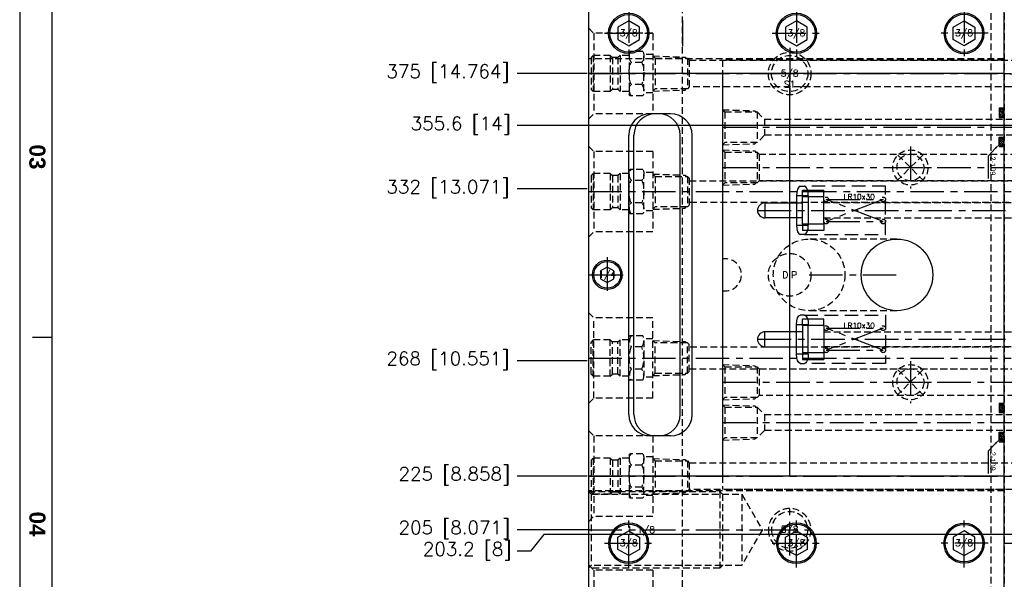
# Model space of a CAD drawing. Extents: x 2651 to 7771, y -1163 to 1075.
# Tile 109 of 256: x 3685 to 4052, y 574 to 783. Entities that reach past the tile are written whole.
import ezdxf
from ezdxf.enums import TextEntityAlignment as Align

# ---------------------------------------------------------------- set-up
doc = ezdxf.new("R2010")
doc.units = 0
doc.header["$LTSCALE"] = 10
for name, pattern in [('CENTER', [2, 1.25, -0.25, 0.25, -0.25]), ('CNSCEN', [17, 15, -1, 0, -1]), ('CNSHID', [4, 3, -1]), ('DASHED', [0.75, 0.5, -0.25]), ('HIDDEN', [0.375, 0.25, -0.125])]:
    doc.linetypes.add(name, pattern=pattern)
doc.layers.get('0').update_dxf_attribs({"linetype": 'CONTINUOUS'})
doc.layers.get('Defpoints').update_dxf_attribs({"linetype": 'CONTINUOUS'})
for name, color, linetype in [('113', 7, 'CONTINUOUS'), ('117', 7, 'CONTINUOUS'), ('9', 3, 'CONTINUOUS'), ('BOX', 4, 'CONTINUOUS'), ('CEN', 1, 'CENTER'), ('COOL', 150, 'HIDDEN'), ('DIM', 3, 'CONTINUOUS'), ('HIDDEN', 6, 'HIDDEN'), ('PART', 7, 'CONTINUOUS'), ('TEXT', 4, 'CONTINUOUS'), ('WL1-CL', 1, 'CNSCEN'), ('WL1-HL', 4, 'CNSHID')]:
    doc.layers.add(name, color=color, linetype=linetype)
doc.styles.add('china', font='txt')
doc.styles.get("Standard").update_dxf_attribs({"font": 'romans.shx'})
doc.dimstyles.new('MM& INCH5', dxfattribs={"dimtxt": 5, "dimasz": 2.5, "dimexe": 1, "dimexo": 0.5, "dimtad": 0, "dimrnd": 1.38778e-17, "dimzin": 9, "dimdsep": 46, "dimtxsty": 'Standard', "dimblk": 'CLOSED', "dimcen": 0, "dimclrd": 3, "dimclre": 3, "dimclrt": 3, "dimazin": 2, "dimtfac": 0.75, "dimtofl": 0, "dimtmove": 0, "dimatfit": 3, "dimfxl": 0, "dimtolj": 1, "dimarcsym": 0})

# ---------------------------------------------------------------- blocks, each defined once
blk = doc.blocks.new('*U1', base_point=(705.47, 989.04))
for p, q in [((705.47, 993.66), (701.47, 991.35)), ((701.47, 991.35), (701.47, 986.73)), ((709.47, 991.35), (705.47, 993.66)), ((709.47, 986.73), (709.47, 991.35)), ((701.47, 986.73), (705.47, 984.42)), ((705.47, 984.42), (709.47, 986.73))]:
    blk.add_line(p, q)
for radius in [7.5, 7]:
    blk.add_circle((705.47, 989.04), radius)
at = {"layer": 'CEN'}
for p, q in [((705.47, 998.04), (705.47, 980.04)), ((696.47, 989.04), (714.47, 989.04))]:
    blk.add_line(p, q, dxfattribs=at)
blk = doc.blocks.new('*U2', base_point=(697.47, 899.04))
for p, q in [((697.47, 901.93), (694.97, 900.48)), ((694.97, 900.48), (694.97, 897.6)), ((699.97, 900.48), (697.47, 901.93)), ((699.97, 897.6), (699.97, 900.48)), ((694.97, 897.6), (697.47, 896.15)), ((697.47, 896.15), (699.97, 897.6))]:
    blk.add_line(p, q)
for radius in [5.5, 5]:
    blk.add_circle((697.47, 899.04), radius)
at = {"layer": 'CEN'}
for p, q in [((697.47, 905.64), (697.47, 892.44)), ((690.87, 899.04), (704.07, 899.04))]:
    blk.add_line(p, q, dxfattribs=at)
blk = doc.blocks.new('fghdddd')
at = {"layer": 'COOL'}
for p, q in [((-3436.77, 1231.38), (-3438.77, 1229.38)), ((-3460.77, 1229.38), (-3460.77, 1199.38)), ((-3460.77, 1229.38), (-3438.77, 1229.38)), ((-3438.77, 1229.38), (-3438.77, 1199.38)), ((-3457.04, 1222.63), (-3452.28, 1222.63)), ((-3451.88, 1222.23), (-3452.28, 1222.63)), ((-3451.88, 1222.23), (-3451.88, 1206.52)), ((-3460.77, 1221.54), (-3457.45, 1221.54)), ((-3457.45, 1207.87), (-3457.45, 1220.88)), ((-3456.64, 1218.5), (-3452.67, 1218.5)), ((-3451.88, 1221.11), (-3448.53, 1221.11)), ((-3448.53, 1221.11), (-3448.53, 1207.65)), ((-3448.53, 1221.11), (-3447.76, 1220.34)), ((-3447.76, 1220.37), (-3445.67, 1220.37)), ((-3447.76, 1220.34), (-3447.76, 1208.38)), ((-3444.91, 1221.11), (-3445.67, 1220.34)), ((-3445.67, 1220.34), (-3445.67, 1208.38)), ((-3444.91, 1221.11), (-3444.91, 1207.65)), ((-3444.91, 1221.11), (-3438.53, 1221.11)), ((-3438.53, 1221.11), (-3437.77, 1220.34)), ((-3438.53, 1221.11), (-3438.53, 1207.65)), ((-3437.77, 1220.34), (-3437.77, 1208.41)), ((-3456.64, 1210.25), (-3452.67, 1210.25)), ((-3451.88, 1207.65), (-3448.53, 1207.65)), ((-3448.53, 1207.65), (-3447.79, 1208.38)), ((-3447.79, 1208.38), (-3445.65, 1208.38)), ((-3444.91, 1207.65), (-3445.65, 1208.38)), ((-3444.91, 1207.65), (-3438.53, 1207.65)), ((-3438.53, 1207.65), (-3437.77, 1208.41)), ((-3460.77, 1207.21), (-3457.45, 1207.21)), ((-3457.04, 1206.13), (-3452.28, 1206.13)), ((-3452.28, 1206.13), (-3451.88, 1206.52)), ((-3460.77, 1199.38), (-3438.77, 1199.38)), ((-3436.77, 1197.38), (-3438.77, 1199.38))]:
    blk.add_line(p, q, dxfattribs=at)
at = {"layer": 'COOL', "color": 1, "linetype": 'CENTER'}
blk.add_line((-3436.77, 1214.38), (-3460.77, 1214.38), dxfattribs=at)
at = {"layer": 'COOL'}
for centre, radius, start, end in [((-3453.53, 1220.88), 3.92, 153.6082, 217.3856), ((-3455.97, 1220.56), 3.89, 327.972, 32.028), ((-3446.32, 1214.38), 11.11, 158.2132, 201.7867), ((-3462.99, 1214.38), 11.11, 338.2133, 21.7868), ((-3453.53, 1207.87), 3.92, 142.6141, 206.3915), ((-3455.97, 1208.19), 3.89, 327.972, 32.028)]:
    blk.add_arc(centre, radius, start, end, dxfattribs=at)
blk = doc.blocks.new('*U20', base_point=(1834.08, 749.82))
for radius in [7.94, 6.75]:
    blk.add_circle((1834.08, 749.82), radius)
at = {"layer": 'CEN'}
for p, q in [((1834.08, 759.35), (1834.08, 740.3)), ((1824.55, 749.82), (1843.61, 749.82))]:
    blk.add_line(p, q, dxfattribs=at)
blk = doc.blocks.new('FDSFG')
at = {"color": 4}
blk.add_line((1954.35, 918.01), (1948.35, 918.01), dxfattribs=at)
at = {"layer": 'BOX', "color": 3}
for points in [[(1944.35, 1260.01), (1944.35, 120.01), (2764.35, 120.01), (2764.35, 1260.01)], [(1954.35, 1250.01), (1954.35, 130.01), (2754.35, 130.01), (2754.35, 1250.01)]]:
    blk.add_lwpolyline(points, close=True, dxfattribs=at)
at = {"color": 4, "char_height": 5, "attachment_point": 1, "rotation": 270}
for s, insert in [('{\\fArial|b1|i0|c0|p34;\\C6;03}', (1952.35, 978.01)), ('{\\fArial|b1|i0|c0|p34;\\C6;04}', (1952.35, 864.01))]:
    blk.add_mtext_dynamic_manual_height_columns(s, width=8, gutter_width=12.5, heights=[0], dxfattribs=dict(at, insert=insert))
blk = doc.blocks.new('*D111')
at = {"layer": 'Defpoints', "color": 0}
for p in [(4051.68, 927.64), (4051.68, 912.64), (4171.68, 387.64)]:
    blk.add_point(p, dxfattribs=at)
at = {"layer": 'DIM', "color": 3, "lineweight": -2}
blk.add_line((4051.68, 913.14), (4051.68, 927.64), dxfattribs=at)
at = {"layer": 'DIM', "color": 3, "insert": (4051.68, 950.65), "char_height": 5, "attachment_point": 5, "rotation": 90}
blk.add_mtext('\\A1;120 [4.724]', dxfattribs=at)
blk = doc.blocks.new('_Closed')
at = {"color": 0, "linetype": 'ByBlock', "lineweight": -2}
for p, q in [((-1, 0.17), (0, 0)), ((-1, 0.17), (-1, -0.17)), ((0, 0), (-1, -0.17)), ((0, 0), (-1, 0))]:
    blk.add_line(p, q, dxfattribs=at)
blk = doc.blocks.new('*D112')
at = {"layer": 'Defpoints', "color": 0}
for p in [(3974.68, 927.64), (3974.68, 892.82), (4171.68, 387.64)]:
    blk.add_point(p, dxfattribs=at)
at = {"layer": 'DIM', "color": 3, "lineweight": -2}
blk.add_line((3974.68, 893.32), (3974.68, 927.64), dxfattribs=at)
at = {"layer": 'DIM', "color": 3, "insert": (3974.68, 950.65), "char_height": 5, "attachment_point": 5, "rotation": 90}
blk.add_mtext('\\A1;197 [7.756]', dxfattribs=at)
blk = doc.blocks.new('*D113')
at = {"layer": 'Defpoints', "color": 0}
for p in [(3966.68, 927.64), (3971.68, 807.17), (4171.68, 387.64)]:
    blk.add_point(p, dxfattribs=at)
at = {"layer": 'DIM', "color": 3, "lineweight": -2}
for p, q in [((3966.68, 922.64), (3966.68, 927.64)), ((3971.68, 917.64), (3966.68, 922.64)), ((3971.68, 807.67), (3971.68, 917.64))]:
    blk.add_line(p, q, dxfattribs=at)
at = {"layer": 'DIM', "color": 3, "insert": (3966.68, 951.01), "char_height": 5, "attachment_point": 5, "rotation": 90}
blk.add_mtext('\\A1;200 [7.874]', dxfattribs=at)
blk = doc.blocks.new('*D114')
at = {"layer": 'Defpoints', "color": 0}
for p in [(3931.68, 927.64), (3931.68, 912.64), (4171.68, 387.64)]:
    blk.add_point(p, dxfattribs=at)
at = {"layer": 'DIM', "color": 3, "lineweight": -2}
blk.add_line((3931.68, 913.14), (3931.68, 927.64), dxfattribs=at)
at = {"layer": 'DIM', "color": 3, "insert": (3931.68, 951.01), "char_height": 5, "attachment_point": 5, "rotation": 90}
blk.add_mtext('\\A1;240 [9.449]', dxfattribs=at)
blk = doc.blocks.new('*D115')
at = {"layer": 'Defpoints', "color": 0}
for p in [(3896.68, 927.64), (3896.68, 910.64), (4171.68, 387.64)]:
    blk.add_point(p, dxfattribs=at)
at = {"layer": 'DIM', "color": 3, "lineweight": -2}
blk.add_line((3896.68, 911.14), (3896.68, 927.64), dxfattribs=at)
at = {"layer": 'DIM', "color": 3, "insert": (3896.68, 953.39), "char_height": 5, "attachment_point": 5, "rotation": 90}
blk.add_mtext('\\A1;275 [10.827]', dxfattribs=at)
blk = doc.blocks.new('*D122')
at = {"layer": 'Defpoints', "color": 0}
for p in [(3881, 912.64), (3898.68, 912.64), (4171.68, 387.64)]:
    blk.add_point(p, dxfattribs=at)
at = {"layer": 'DIM', "color": 3, "lineweight": -2}
blk.add_line((3898.18, 912.64), (3881, 912.64), dxfattribs=at)
at = {"layer": 'DIM', "color": 3, "insert": (3855.26, 912.64), "char_height": 5, "attachment_point": 5}
blk.add_mtext('\\A1;525 [20.669]', dxfattribs=at)
blk = doc.blocks.new('*D123')
at = {"layer": 'Defpoints', "color": 0}
for p in [(3857.84, 862.64), (3869.98, 862.64), (4171.68, 387.64)]:
    blk.add_point(p, dxfattribs=at)
at = {"layer": 'DIM', "color": 3, "lineweight": -2}
blk.add_line((3869.48, 862.64), (3857.84, 862.64), dxfattribs=at)
at = {"layer": 'DIM', "color": 3, "insert": (3832.1, 862.64), "char_height": 5, "attachment_point": 5}
blk.add_mtext('\\A1;475 [18.701]', dxfattribs=at)
blk = doc.blocks.new('*D124')
at = {"layer": 'Defpoints', "color": 0}
for p in [(3941.5, 859.64), (3857.84, 854.64), (4171.68, 387.64)]:
    blk.add_point(p, dxfattribs=at)
at = {"layer": 'DIM', "color": 3, "lineweight": -2}
for p, q in [((3867.84, 859.64), (3862.84, 854.64)), ((3941, 859.64), (3867.84, 859.64)), ((3862.84, 854.64), (3857.84, 854.64))]:
    blk.add_line(p, q, dxfattribs=at)
at = {"layer": 'DIM', "color": 3, "insert": (3832.1, 854.64), "char_height": 5, "attachment_point": 5}
blk.add_mtext('\\A1;472 [18.583]', dxfattribs=at)
blk = doc.blocks.new('*D125')
at = {"layer": 'Defpoints', "color": 0}
for p in [(3870.05, 797.64), (3962.16, 797.64), (4171.68, 387.64)]:
    blk.add_point(p, dxfattribs=at)
at = {"layer": 'DIM', "color": 3, "lineweight": -2}
blk.add_line((3961.66, 797.64), (3870.05, 797.64), dxfattribs=at)
at = {"layer": 'DIM', "color": 3, "insert": (3844.3, 797.64), "char_height": 5, "attachment_point": 5}
blk.add_mtext('\\A1;410 [16.142]', dxfattribs=at)
blk = doc.blocks.new('*D126')
at = {"layer": 'Defpoints', "color": 0}
for p in [(3870.05, 832.64), (4069.26, 832.64), (4171.68, 387.64)]:
    blk.add_point(p, dxfattribs=at)
at = {"layer": 'DIM', "color": 3, "lineweight": -2}
blk.add_line((4068.76, 832.64), (3870.05, 832.64), dxfattribs=at)
at = {"layer": 'DIM', "color": 3, "insert": (3846.68, 832.64), "char_height": 5, "attachment_point": 5}
blk.add_mtext('\\A1;445 [17.52]', dxfattribs=at)
blk = doc.blocks.new('*D127')
at = {"layer": 'Defpoints', "color": 0}
for p in [(3857.84, 879.64), (4071.44, 879.64), (4171.68, 387.64)]:
    blk.add_point(p, dxfattribs=at)
at = {"layer": 'DIM', "color": 3, "lineweight": -2}
blk.add_line((4070.94, 879.64), (3857.84, 879.64), dxfattribs=at)
at = {"layer": 'DIM', "color": 3, "insert": (3834.48, 879.64), "char_height": 5, "attachment_point": 5}
blk.add_mtext('\\A1;492 [19.37]', dxfattribs=at)
blk = doc.blocks.new('*D128')
at = {"layer": 'Defpoints', "color": 0}
for p in [(3857.84, 899.64), (4057.48, 899.64), (4171.68, 387.64)]:
    blk.add_point(p, dxfattribs=at)
at = {"layer": 'DIM', "color": 3, "lineweight": -2}
blk.add_line((4056.98, 899.64), (3857.84, 899.64), dxfattribs=at)
at = {"layer": 'DIM', "color": 3, "insert": (3832.1, 899.64), "char_height": 5, "attachment_point": 5}
blk.add_mtext('\\A1;512 [20.157]', dxfattribs=at)
blk = doc.blocks.new('*D129')
at = {"layer": 'Defpoints', "color": 0}
for p in [(3870.05, 743.24), (4076.43, 743.24), (4171.68, 387.64)]:
    blk.add_point(p, dxfattribs=at)
at = {"layer": 'DIM', "color": 3, "lineweight": -2}
blk.add_line((4075.93, 743.24), (3870.05, 743.24), dxfattribs=at)
at = {"layer": 'DIM', "color": 3, "insert": (3849.06, 743.24), "char_height": 5, "attachment_point": 5}
blk.add_mtext('\\A1;355.6 [14]', dxfattribs=at)
blk = doc.blocks.new('*D130')
at = {"layer": 'Defpoints', "color": 0}
for p in [(3870.05, 762.64), (3896.68, 762.64), (4171.68, 387.64)]:
    blk.add_point(p, dxfattribs=at)
at = {"layer": 'DIM', "color": 3, "lineweight": -2}
blk.add_line((3896.18, 762.64), (3870.05, 762.64), dxfattribs=at)
at = {"layer": 'DIM', "color": 3, "insert": (3844.3, 762.64), "char_height": 5, "attachment_point": 5}
blk.add_mtext('\\A1;375 [14.764]', dxfattribs=at)
blk = doc.blocks.new('*D131')
at = {"layer": 'Defpoints', "color": 0}
for p in [(3870.05, 719.64), (3896.68, 719.64), (4171.68, 387.64)]:
    blk.add_point(p, dxfattribs=at)
at = {"layer": 'DIM', "color": 3, "lineweight": -2}
blk.add_line((3896.18, 719.64), (3870.05, 719.64), dxfattribs=at)
at = {"layer": 'DIM', "color": 3, "insert": (3844.3, 719.64), "char_height": 5, "attachment_point": 5}
blk.add_mtext('\\A1;332 [13.071]', dxfattribs=at)
blk = doc.blocks.new('*D132')
at = {"layer": 'Defpoints', "color": 0}
for p in [(3870.05, 592.64), (3897.72, 592.64), (4171.68, 387.64)]:
    blk.add_point(p, dxfattribs=at)
at = {"layer": 'DIM', "color": 3, "lineweight": -2}
blk.add_line((3897.22, 592.64), (3870.05, 592.64), dxfattribs=at)
at = {"layer": 'DIM', "color": 3, "insert": (3846.68, 592.64), "char_height": 5, "attachment_point": 5}
blk.add_mtext('\\A1;205 [8.071]', dxfattribs=at)
blk = doc.blocks.new('*D133')
at = {"layer": 'Defpoints', "color": 0}
for p in [(4098.02, 590.84), (3870.05, 584.64), (4171.68, 387.64)]:
    blk.add_point(p, dxfattribs=at)
at = {"layer": 'DIM', "color": 3, "lineweight": -2}
for p, q in [((3880.05, 590.84), (3875.05, 584.64)), ((4097.52, 590.84), (3880.05, 590.84)), ((3875.05, 584.64), (3870.05, 584.64))]:
    blk.add_line(p, q, dxfattribs=at)
at = {"layer": 'DIM', "color": 3, "insert": (3851.45, 584.64), "char_height": 5, "attachment_point": 5}
blk.add_mtext('\\A1;203.2 [8]', dxfattribs=at)
blk = doc.blocks.new('*D134')
at = {"layer": 'Defpoints', "color": 0}
for p in [(3870.05, 612.64), (3896.68, 612.64), (4171.68, 387.64)]:
    blk.add_point(p, dxfattribs=at)
at = {"layer": 'DIM', "color": 3, "lineweight": -2}
blk.add_line((3896.18, 612.64), (3870.05, 612.64), dxfattribs=at)
at = {"layer": 'DIM', "color": 3, "insert": (3846.68, 612.64), "char_height": 5, "attachment_point": 5}
blk.add_mtext('\\A1;225 [8.858]', dxfattribs=at)
blk = doc.blocks.new('*D135')
at = {"layer": 'Defpoints', "color": 0}
for p in [(3870.05, 655.64), (3896.68, 655.64), (4171.68, 387.64)]:
    blk.add_point(p, dxfattribs=at)
at = {"layer": 'DIM', "color": 3, "lineweight": -2}
blk.add_line((3896.18, 655.64), (3870.05, 655.64), dxfattribs=at)
at = {"layer": 'DIM', "color": 3, "insert": (3844.3, 655.64), "char_height": 5, "attachment_point": 5}
blk.add_mtext('\\A1;268 [10.551]', dxfattribs=at)
blk = doc.blocks.new('*U17', base_point=(830.47, 1863.95))
for p, q in [((835.1, 1868.59), (825.84, 1859.32)), ((825.84, 1868.59), (835.1, 1859.32))]:
    blk.add_line(p, q)
for radius in [6.55, 5]:
    blk.add_circle((830.47, 1863.95), radius)
at = {"layer": 'CEN'}
for p, q in [((830.47, 1871.81), (830.47, 1856.09)), ((822.61, 1863.95), (838.33, 1863.95))]:
    blk.add_line(p, q, dxfattribs=at)
blk = doc.blocks.new('*U18', base_point=(830.47, 1753.95))
for p, q in [((835.1, 1758.59), (825.84, 1749.32)), ((825.84, 1758.59), (835.1, 1749.32))]:
    blk.add_line(p, q)
for radius in [6.55, 5]:
    blk.add_circle((830.47, 1753.95), radius)
at = {"layer": 'CEN'}
for p, q in [((830.47, 1761.81), (830.47, 1746.09)), ((822.61, 1753.95), (838.33, 1753.95))]:
    blk.add_line(p, q, dxfattribs=at)
blk = doc.blocks.new('1')
at = {"layer": 'COOL', "color": 1, "linetype": 'CENTER'}
for p, q in [((-100, 225), (-100, 350.39)), ((-225, 340), (-100, 340)), ((-225, 260), (-100, 260))]:
    blk.add_line(p, q, dxfattribs=at)
at = {"layer": 'COOL', "color": 2}
for p, q in [((-105, 347.5), (-95, 347.5)), ((-105, 265), (-105, 255))]:
    blk.add_line(p, q, dxfattribs=at)
at = {"layer": 'COOL'}
blk.add_line((-105, 345), (-105, 335), dxfattribs=at)
at = {"layer": 'COOL', "color": 2}
for points in [[(-105, 238.59), (-105, 347.5), (-100, 350.39), (-95, 347.5), (-95, 238.59)], [(-225, 346.55), (-224.15, 345.7), (-224.15, 334.3), (-225, 333.45)], [(-225, 346.55), (-213, 346.15), (-212.55, 345.7)], [(-224.15, 345.7), (-212.11, 345.7), (-212.11, 334.3), (-224.15, 334.3)], [(-212.11, 345.7), (-211.41, 345), (-211.41, 335), (-212.11, 334.3)], [(-211.41, 345), (-105, 345), (-100, 340), (-105, 335), (-211.41, 335)], [(-225, 333.45), (-213, 333.85), (-212.55, 334.3)], [(-225, 266.55), (-224.15, 265.7), (-224.15, 254.3), (-225, 253.45)], [(-225, 266.55), (-213, 266.15), (-212.55, 265.7)], [(-224.15, 265.7), (-212.11, 265.7), (-212.11, 254.3), (-224.15, 254.3)], [(-212.11, 265.7), (-211.41, 265), (-211.41, 255), (-212.11, 254.3)], [(-211.41, 265), (-105, 265), (-100, 260), (-105, 255), (-211.41, 255)], [(-225, 253.45), (-213, 253.85), (-212.55, 254.3)], [(-105.7, 237.89), (-105, 238.59), (-95, 238.59), (-94.3, 237.89)], [(-106.55, 225), (-106.15, 237), (-105.7, 237.45)], [(-106.55, 225), (-93.85, 237), (-106.15, 237), (-93.45, 225)], [(-105.7, 225.85), (-105.7, 237.89), (-94.3, 237.89), (-94.3, 225.85)], [(-93.45, 225), (-93.85, 237), (-94.3, 237.45)], [(-106.55, 225), (-105.7, 225.85), (-94.3, 225.85), (-93.45, 225)]]:
    blk.add_lwpolyline(points, dxfattribs=at)
at = {"layer": 'COOL'}
for name, p in [('*U17', (-155, 340)), ('*U18', (-155, 260))]:
    blk.add_blockref(name, p, dxfattribs=at)
blk = doc.blocks.new('*X249')
at = {"color": 0}
for p, q in [((936.79, 376.76), (938.04, 378.01)), ((937.13, 376.4), (938.7, 377.96)), ((937.63, 376.19), (939.2, 377.76)), ((938.27, 376.12), (939.57, 377.42)), ((939.28, 376.43), (939.55, 376.69))]:
    blk.add_line(p, q, dxfattribs=at)
blk = doc.blocks.new('*X248')
at = {"color": 0}
for p, q in [((922.69, 376.81), (923.89, 378.01)), ((923.02, 376.43), (924.57, 377.97)), ((923.5, 376.2), (925.09, 377.79)), ((924.13, 376.12), (925.47, 377.46)), ((925.03, 376.32), (925.56, 376.85))]:
    blk.add_line(p, q, dxfattribs=at)
blk = doc.blocks.new('O_RING_109_S')
at = {"layer": 'WL1-CL'}
for p, q in [((7.81, -3.27), (10.73, -5.98)), ((10.73, -5.98), (12.73, -5.98)), ((12.73, -5.98), (19.05, -5.98))]:
    blk.add_line(p, q, dxfattribs=at)
blk.add_solid([(8.04, -3.03), (7.58, -3.51), (6.35, -1.9)], dxfattribs=at)
at = {"layer": 'WL1-HL'}
for p, q in [((-7.23, -1.9), (-7.23, 0)), ((-3.66, -1.9), (-3.66, 0)), ((3.66, -1.9), (3.66, 0)), ((7.23, -1.9), (7.23, 0)), ((-7.23, -1.9), (-3.66, -1.9)), ((7.23, -1.9), (3.66, -1.9))]:
    blk.add_line(p, q, dxfattribs=at)
for points in [[(-5.45, 0, 0.064849), (-6.04, -0.08, 0.077678), (-6.5, -0.28, 0.107175), (-6.83, -0.61, 0.144647), (-6.93, -0.95, 0.144647), (-6.83, -1.29, 0.107175), (-6.5, -1.62, 0.077678), (-6.04, -1.82, 0.064849), (-5.45, -1.9, 0.064849), (-4.85, -1.82, 0.077678), (-4.39, -1.62, 0.107175), (-4.06, -1.29, 0.144647), (-3.96, -0.95, 0.144647), (-4.06, -0.61, 0.107175), (-4.39, -0.28, 0.077678), (-4.85, -0.08, 0.064849)], [(5.45, 0, -0.064849), (6.04, -0.08, -0.077678), (6.5, -0.28, -0.107175), (6.83, -0.61, -0.144647), (6.93, -0.95, -0.144647), (6.83, -1.29, -0.107175), (6.5, -1.62, -0.077678), (6.04, -1.82, -0.064849), (5.45, -1.9, -0.064849), (4.85, -1.82, -0.077678), (4.39, -1.62, -0.107175), (4.06, -1.29, -0.144647), (3.96, -0.95, -0.144647), (4.06, -0.61, -0.107175), (4.39, -0.28, -0.077678), (4.85, -0.08, -0.064849)]]:
    blk.add_lwpolyline(points, format="xyb", close=True, dxfattribs=at)
at = {"layer": 'WL1-HL', "extrusion": (0, 0, -1), "xscale": -1, "zscale": -1}
for name, p in [('*X248', (929.56, -378.02)), ('*X249', (932.74, -378.02))]:
    blk.add_blockref(name, p, dxfattribs=at)
at = {"layer": 'WL1-CL', "style": 'china'}
blk.add_text('2-109', height=2, dxfattribs=at).set_placement((10.9, -5.29))
blk = doc.blocks.new('A$C738058FC')
at = {"layer": '9'}
blk.add_circle((0, 0), 0.25, dxfattribs=at)
blk.add_blockref('O_RING_109_S', (0, 0), dxfattribs=at)
blk = doc.blocks.new('2')
at = {"layer": 'COOL', "color": 1, "linetype": 'CENTER'}
for p, q in [((-95, 235), (-95, 360.72)), ((-225, 355), (-95, 355)), ((-225, 245), (-95, 245))]:
    blk.add_line(p, q, dxfattribs=at)
at = {"layer": 'COOL', "color": 2}
for p, q in [((-98, 358.98), (-92, 358.98)), ((-98, 248), (-98, 242)), ((-99.51, 242), (-90.7, 235.55)), ((-90.49, 242), (-99.3, 235.55))]:
    blk.add_line(p, q, dxfattribs=at)
at = {"layer": 'COOL'}
blk.add_line((-98, 358), (-98, 352), dxfattribs=at)
at = {"layer": 'COOL', "color": 2}
for points in [[(-225, 361.55), (-224.15, 360.7), (-224.15, 349.3), (-225, 348.45)], [(-225, 361.55), (-213, 361.15), (-212.55, 360.7)], [(-224.15, 360.7), (-212.11, 360.7), (-212.11, 349.3), (-224.15, 349.3)], [(-212.11, 360.7), (-209.41, 358), (-209.41, 352), (-212.11, 349.3)], [(-98, 243.72), (-98, 358.98), (-95, 360.72), (-92, 358.98), (-92, 243.72)], [(-209.41, 358), (-98, 358), (-95, 355), (-98, 352), (-209.41, 352)], [(-225, 348.45), (-213, 348.85), (-212.55, 349.3)], [(-225, 251.55), (-224.15, 250.7), (-224.15, 239.3), (-225, 238.45)], [(-225, 251.55), (-213, 251.15), (-212.55, 250.7)], [(-224.15, 250.7), (-212.11, 250.7), (-212.11, 239.3), (-224.15, 239.3)], [(-212.11, 250.7), (-209.41, 248), (-209.41, 242), (-212.11, 239.3)], [(-209.41, 248), (-98, 248), (-95, 245), (-98, 242), (-209.41, 242)], [(-99.3, 242.42), (-98, 243.72), (-92, 243.72), (-90.7, 242.42)], [(-99.3, 235.55), (-99.3, 242.42), (-90.7, 242.42), (-90.7, 235.55)], [(-225, 238.45), (-213, 238.85), (-212.55, 239.3)], [(-99.85, 235), (-99.51, 242), (-99.3, 242.21)], [(-90.15, 235), (-90.49, 242), (-90.7, 242.21)], [(-99.85, 235), (-99.3, 235.55), (-90.7, 235.55), (-90.15, 235)]]:
    blk.add_lwpolyline(points, dxfattribs=at)
at = {"layer": 'COOL', "rotation": 270}
for p in [(-120, 355), (-120, 245)]:
    blk.add_blockref('A$C738058FC', p, dxfattribs=at)
blk = doc.blocks.new('A$C257357D5')
at = {"layer": 'COOL', "color": 1, "linetype": 'CENTER'}
for p, q in [((-275, 31), (-58.88, 31)), ((-275, -31), (-58.88, -31)), ((-275, -31), (-58.88, -31))]:
    blk.add_line(p, q, dxfattribs=at)
at = {"layer": 'COOL'}
for points in [[(-251, 37.55), (-250.15, 36.7), (-250.15, 25.3), (-251, 24.45)], [(-251, 37.55), (-239, 37.15), (-238.55, 36.7)], [(-250.15, 36.7), (-238.11, 36.7), (-238.11, 25.3), (-250.15, 25.3)], [(-238.11, 36.7), (-237.41, 36), (-237.41, 26), (-238.11, 25.3)], [(-237.41, 35), (-58.31, 35), (-56, 31), (-58.31, 27), (-237.41, 27)], [(-251, 24.45), (-239, 24.85), (-238.55, 25.3)], [(-251, -37.55), (-250.15, -36.7), (-250.15, -25.3), (-251, -24.45)], [(-251, -24.45), (-239, -24.85), (-238.55, -25.3)], [(-250.15, -36.7), (-238.11, -36.7), (-238.11, -25.3), (-250.15, -25.3)], [(-238.11, -36.7), (-237.41, -36), (-237.41, -26), (-238.11, -25.3)], [(-237.41, -35), (-58.31, -35), (-56, -31), (-58.31, -27), (-237.41, -27)], [(-251, -37.55), (-239, -37.15), (-238.55, -36.7)]]:
    blk.add_lwpolyline(points, dxfattribs=at)
at = {"layer": 'COOL', "xscale": -1}
blk.add_blockref('fghdddd', (-3711.77, -1183.38), dxfattribs=at)
at = {"layer": 'COOL', "rotation": 180}
blk.add_blockref('fghdddd', (-3711.77, 1183.38), dxfattribs=at)

msp = doc.modelspace()

# ---------------------------------------------------------------- linework, layer by layer
for p, q in [((3896.684, 910.642), (3896.684, -135.358)), ((4051.684, 587.642), (4051.684, 787.642)), ((4051.684, 762.642), (3896.684, 762.642)), ((3946.684, 762.642), (3946.684, 612.642)), ((3971.684, 612.642), (3971.684, 762.642)), ((4051.684, 762.642), (4116.999, 759.219)), ((3927.322, 747.642), (3919.684, 747.642)), ((3911.684, 635.642), (3911.684, 739.642)), ((3913.624, 635.642), (3913.624, 739.642)), ((3930.877, 635.642), (3930.877, 739.642)), ((3935.322, 635.642), (3935.322, 739.642)), ((3927.322, 627.642), (3919.684, 627.642)), ((4051.684, 612.642), (4116.999, 616.065)), ((4051.684, 612.642), (3896.684, 612.642)), ((4051.684, 587.642), (4291.684, 587.642)), ((4051.684, 587.642), (4291.684, 587.642)), ((4051.684, 387.642), (4051.684, 587.642))]:
    msp.add_line(p, q)
msp.add_circle((4011.684, 687.642), 13.35)
for centre, start, end in [((3919.684, 739.642), 90, 180), ((3921.624, 739.642), 90, 180), ((3922.877, 739.642), 0, 90), ((3927.322, 739.642), 0, 90), ((3919.684, 635.642), 180, 270), ((3921.624, 635.642), 180, 270), ((3922.877, 635.642), 270, 0), ((3927.322, 635.642), 270, 0)]:
    msp.add_arc(centre, 8, start, end)
at = {"layer": '113', "color": 7, "linetype": 'Continuous'}
for p, q in [((3975.601, 720.642), (3977.217, 720.642)), ((3974.187, 717.142), (3974.187, 706.142)), ((3978.631, 717.142), (3978.631, 706.142)), ((3977.217, 702.642), (3975.601, 702.642)), ((3977.217, 672.642), (3975.601, 672.642)), ((3974.187, 658.142), (3974.187, 669.142)), ((3978.631, 658.142), (3978.631, 669.142)), ((3975.601, 654.642), (3977.217, 654.642))]:
    msp.add_line(p, q, dxfattribs=at)
at = {"layer": '113', "color": 6, "linetype": 'DASHED'}
for p, q in [((4007.409, 720.642), (3977.217, 720.642)), ((4007.409, 702.642), (4007.409, 720.642)), ((3977.217, 702.642), (4007.409, 702.642)), ((3977.217, 672.642), (4007.409, 672.642)), ((4007.409, 672.642), (4007.409, 654.642)), ((4007.409, 654.642), (3977.217, 654.642))]:
    msp.add_line(p, q, dxfattribs=at)
at = {"layer": '113', "color": 253, "linetype": 'Continuous'}
for p, q in [((3978.631, 717.142), (3974.187, 717.142)), ((3974.187, 706.142), (3978.631, 706.142)), ((3974.187, 669.142), (3978.631, 669.142)), ((3978.631, 658.142), (3974.187, 658.142))]:
    msp.add_line(p, q, dxfattribs=at)
at = {"layer": '113', "color": 7, "linetype": 'Continuous'}
for centre, start_param, end_param in [((3975.601, 717.142), 3.1415927, 4.712389), ((3977.217, 717.142), 1.5707963, 3.1415927), ((3975.601, 706.142), 4.712389, 6.2831853), ((3977.217, 706.142), 0, 1.5707963)]:
    msp.add_ellipse(centre, major_axis=(0, -3.5), ratio=0.4040262, start_param=start_param, end_param=end_param, dxfattribs=at)
at = {"layer": '113', "color": 7, "linetype": 'Continuous', "extrusion": (0, 0, -1)}
for centre, start_param, end_param in [((3975.601, 669.142), 4.712389, 6.2831853), ((3977.217, 669.142), 0, 1.5707963), ((3975.601, 658.142), 3.1415927, 4.712389), ((3977.217, 658.142), 1.5707963, 3.1415927)]:
    msp.add_ellipse(centre, major_axis=(0, 3.5), ratio=0.4040262, start_param=start_param, end_param=end_param, dxfattribs=at)
at = {"layer": '117', "color": 7, "linetype": 'Continuous'}
for p, q in [((3976.409, 716.741), (3976.409, 719.142)), ((3976.409, 719.142), (3984.409, 719.142)), ((3976.409, 706.543), (3976.409, 716.741)), ((3984.409, 716.741), (3976.409, 716.741)), ((3984.409, 716.741), (3984.409, 719.142)), ((3984.409, 706.543), (3984.409, 716.741)), ((3962.464, 714.422), (3976.409, 714.422)), ((3976.409, 708.862), (3962.464, 708.862)), ((3976.409, 706.543), (3976.409, 704.142)), ((3984.409, 706.543), (3976.409, 706.543)), ((3984.409, 706.543), (3984.409, 704.142)), ((3984.409, 704.142), (3976.409, 704.142)), ((3976.409, 668.741), (3976.409, 671.142)), ((3984.409, 671.142), (3976.409, 671.142)), ((3976.409, 668.741), (3976.409, 658.543)), ((3984.409, 668.741), (3976.409, 668.741)), ((3984.409, 668.741), (3984.409, 671.142)), ((3984.409, 668.741), (3984.409, 658.543)), ((3976.409, 666.422), (3962.464, 666.422)), ((3962.464, 660.862), (3976.409, 660.862)), ((3976.409, 658.543), (3976.409, 656.142)), ((3984.409, 658.543), (3976.409, 658.543)), ((3984.409, 658.543), (3984.409, 656.142)), ((3976.409, 656.142), (3984.409, 656.142))]:
    msp.add_line(p, q, dxfattribs=at)
at = {"layer": '117', "color": 253, "linetype": 'Continuous'}
for p, q in [((3962.464, 714.422), (3962.464, 708.862)), ((3962.464, 660.862), (3962.464, 666.422))]:
    msp.add_line(p, q, dxfattribs=at)
at = {"layer": '117', "color": 7, "linetype": 'Continuous'}
for centre, start, end in [((3962.464, 711.642), 90, 180), ((3962.464, 711.642), 180, 270), ((3962.464, 663.642), 90, 180), ((3962.464, 663.642), 180, 270)]:
    msp.add_arc(centre, 2.78, start, end, dxfattribs=at)
at = {"layer": 'CEN'}
for p, q in [((3931.684, 782.406), (3931.684, 772.878)), ((3985.284, 715.767), (4006.534, 715.767)), ((4006.534, 715.767), (3985.284, 707.517)), ((4006.534, 707.517), (3985.284, 715.767)), ((3959.684, 711.642), (4079.821, 711.642)), ((3985.284, 707.517), (4006.534, 707.517)), ((3971.684, 678.114), (3971.684, 697.17)), ((3978.927, 687.642), (4011.684, 687.642)), ((3985.284, 667.767), (4006.534, 667.767)), ((4006.534, 667.767), (3985.284, 659.517)), ((4006.534, 659.517), (3985.284, 667.767)), ((3959.684, 663.642), (4079.821, 663.642)), ((3985.284, 659.517), (4006.534, 659.517)), ((3896.684, 592.642), (3961.494, 592.642))]:
    msp.add_line(p, q, dxfattribs=at)
at = {"layer": 'COOL', "color": 1, "linetype": 'CENTER'}
for p, q in [((3896.684, 762.642), (4079.836, 762.642)), ((3896.684, 612.642), (4080.055, 612.642))]:
    msp.add_line(p, q, dxfattribs=at)
at = {"layer": 'COOL'}
for points in [[(3920.684, 769.192), (3921.534, 768.342), (3921.534, 756.942), (3920.684, 756.092)], [(3920.684, 769.192), (3932.684, 768.789), (3933.131, 768.342)], [(3921.534, 768.342), (3933.578, 768.342), (3933.578, 756.942), (3921.534, 756.942)], [(3933.578, 768.342), (3934.278, 767.642), (3934.278, 757.642), (3933.578, 756.942)], [(3934.278, 767.642), (4076.949, 767.642), (4079.836, 762.642), (4076.949, 757.642), (3934.278, 757.642)], [(3920.684, 756.092), (3932.684, 756.495), (3933.131, 756.942)], [(3920.684, 619.192), (3921.534, 618.342), (3921.534, 606.942), (3920.684, 606.092)], [(3920.684, 619.192), (3932.684, 618.789), (3933.131, 618.342)], [(3921.534, 618.342), (3933.578, 618.342), (3933.578, 606.942), (3921.534, 606.942)], [(3933.578, 618.342), (3934.278, 617.642), (3934.278, 607.642), (3933.578, 606.942)], [(3934.278, 617.642), (4077.168, 617.642), (4080.055, 612.642), (4077.168, 607.642), (3934.278, 607.642)], [(3920.684, 606.092), (3932.684, 606.495), (3933.131, 606.942)]]:
    msp.add_lwpolyline(points, dxfattribs=at)
at = {"layer": 'HIDDEN'}
for p, q in [((3931.684, -137.358), (3931.684, 912.642)), ((4046.684, 912.642), (4046.684, -137.358)), ((4051.684, 912.642), (4051.684, -137.358)), ((4051.684, 768.142), (3896.684, 768.142)), ((4051.684, 767.642), (3946.684, 767.642)), ((3946.684, 767.642), (3946.684, 762.642)), ((4080.496, 714.422), (3984.409, 714.422)), ((3984.409, 708.862), (4079.186, 708.862)), ((4011.684, 700.992), (3978.927, 700.992)), ((4011.684, 674.292), (3978.927, 674.292)), ((3984.409, 666.422), (4079.186, 666.422)), ((4080.496, 660.862), (3984.409, 660.862)), ((3946.684, 612.642), (3946.684, 607.642)), ((4051.684, 607.142), (3896.684, 607.142)), ((4051.684, 607.642), (3946.684, 607.642))]:
    msp.add_line(p, q, dxfattribs=at)
for points in [[(3896.684, 606.932), (3897.724, 605.892), (3897.724, 579.392), (3896.684, 578.352)], [(3896.684, 606.932), (3945.659, 606.932), (3945.659, 578.352), (3896.684, 578.352)], [(3897.724, 605.892), (3953.844, 605.892), (3953.844, 579.392), (3897.724, 579.392)], [(3945.659, 606.932), (3946.699, 605.892), (3946.699, 579.392), (3945.659, 578.352)], [(3953.844, 605.892), (3961.494, 592.642), (3953.844, 579.392)]]:
    msp.add_lwpolyline(points, dxfattribs=at)
for centre, radius in [((3985.284, 715.767), 0.875), ((4006.534, 715.767), 0.875), ((3985.284, 707.517), 0.875), ((4006.534, 707.517), 0.875), ((3978.927, 687.642), 13.35), ((3971.684, 687.642), 7.94), ((3985.284, 667.767), 0.875), ((4006.534, 667.767), 0.875), ((3985.284, 659.517), 0.875), ((4006.534, 659.517), 0.875)]:
    msp.add_circle(centre, radius, dxfattribs=at)
msp.add_arc((3947.684, 687.642), 6, 260.40677, 99.59323, dxfattribs=at)

# ---------------------------------------------------------------- block references
at = {"layer": 'COOL', "xscale": -1}
for p in [(459.915, -451.734), (459.915, -601.734), (459.915, -651.734)]:
    msp.add_blockref('fghdddd', p, dxfattribs=at)
at = {"layer": 'COOL'}
for name in ['2', '1']:
    msp.add_blockref(name, (4171.684, 387.642), dxfattribs=at)
at = {"layer": 'DIM'}
msp.add_blockref('A$C257357D5', (4171.684, 687.642), dxfattribs=at)
at = {"layer": 'HIDDEN'}
msp.add_blockref('*U20', (3971.684, 762.642), dxfattribs=at)
at = {"layer": 'HIDDEN', "xscale": -1, "rotation": 180}
msp.add_blockref('*U20', (3971.684, 592.642), dxfattribs=at)
at = {"layer": 'PART', "xscale": 1.2, "yscale": 1.2, "zscale": 1.2}
msp.add_blockref('FDSFG', (1351.462, -437.37), dxfattribs=at)
at = {"layer": 'PART'}
for name, p in [('*U1', (3911.684, 777.642)), ('*U1', (3974.184, 777.642)), ('*U2', (3903.684, 687.642))]:
    msp.add_blockref(name, p, dxfattribs=at)
at = {"layer": 'PART', "xscale": -1}
msp.add_blockref('*U1', (4036.684, 777.642), dxfattribs=at)
at = {"layer": 'PART', "xscale": -1, "rotation": 180}
for p in [(3911.684, 587.642), (3974.184, 587.642)]:
    msp.add_blockref('*U1', p, dxfattribs=at)
at = {"layer": 'PART', "rotation": 180}
msp.add_blockref('*U1', (4036.684, 587.642), dxfattribs=at)

# ---------------------------------------------------------------- texts
at = {"layer": 'TEXT'}
for s, p in [('3/8', (3911.684, 777.642)), ('3/8', (3974.184, 777.642)), ('3/8', (4036.684, 777.642)), ('5/8', (3971.684, 762.642)), ('S1', (3971.684, 758.642)), ('1/4', (3903.684, 687.642)), ('D.P', (3971.684, 687.642)), ('5/8', (3971.684, 592.642)), ('3/8', (3911.684, 587.642)), ('3/8', (3974.184, 587.642)), ('3/8', (4036.684, 587.642))]:
    msp.add_text(s, height=2.5, dxfattribs=at).set_placement(p, align=Align.MIDDLE)
for p in [(3991.832, 715.767), (3991.832, 667.767)]:
    msp.add_text('LR10x30', height=2, dxfattribs=at).set_placement(p)
msp.add_text('1 1/8', height=2.5, dxfattribs=at).set_placement((3910.974, 592.642), align=Align.MIDDLE_LEFT)

# ---------------------------------------------------------------- dimensions: what is measured, and where the dimension line sits
at = {"layer": 'DIM'}
for feature_location, offset, dtype, picture, middle in [((3896.684, 910.642), (0, 17), 1, '*D115', (3896.684, 953.386)), ((3931.684, 912.642), (0, 15), 1, '*D114', (3931.684, 951.005)), ((3971.684, 807.17), (-5, 120.472), 1, '*D113', (3966.684, 951.005)), ((3974.684, 892.822), (0, 34.82), 1, '*D112', (3974.684, 950.648)), ((4051.684, 912.642), (0, 15), 1, '*D111', (4051.684, 950.648)), ((3898.684, 912.642), (-17.68, 0), 0, '*D122', (3855.26, 912.642)), ((4057.484, 899.642), (-199.642, 0), 0, '*D128', (3832.098, 899.642)), ((4071.444, 879.642), (-213.602, 0), 0, '*D127', (3834.479, 879.642)), ((3869.984, 862.642), (-12.142, 0), 0, '*D123', (3832.098, 862.642)), ((3941.504, 859.642), (-83.662, -5), 0, '*D124', (3832.098, 854.642)), ((4069.264, 832.642), (-199.217, 0), 0, '*D126', (3846.684, 832.642)), ((3962.156, 797.642), (-92.109, 0), 0, '*D125', (3844.303, 797.642)), ((3896.684, 762.642), (-26.637, 0), 0, '*D130', (3844.303, 762.642)), ((4076.434, 743.242), (-206.387, 0), 0, '*D129', (3849.065, 743.242)), ((3896.684, 719.642), (-26.637, 0), 0, '*D131', (3844.303, 719.642)), ((3896.684, 655.642), (-26.637, 0), 0, '*D135', (3844.303, 655.642)), ((3896.684, 612.642), (-26.637, 0), 0, '*D134', (3846.684, 612.642)), ((3897.724, 592.642), (-27.677, 0), 0, '*D132', (3846.684, 592.642)), ((4098.024, 590.842), (-227.977, -6.2), 0, '*D133', (3851.446, 584.642))]:
    dim = msp.add_ordinate_dim(feature_location=feature_location, offset=offset, dtype=dtype, origin=(4171.684, 387.642), dimstyle='MM& INCH5', dxfattribs=at)
    dim.commit()
    dim.dimension.update_dxf_attribs({"geometry": picture, "text_midpoint": middle})

doc.saveas('drawing.dxf')
